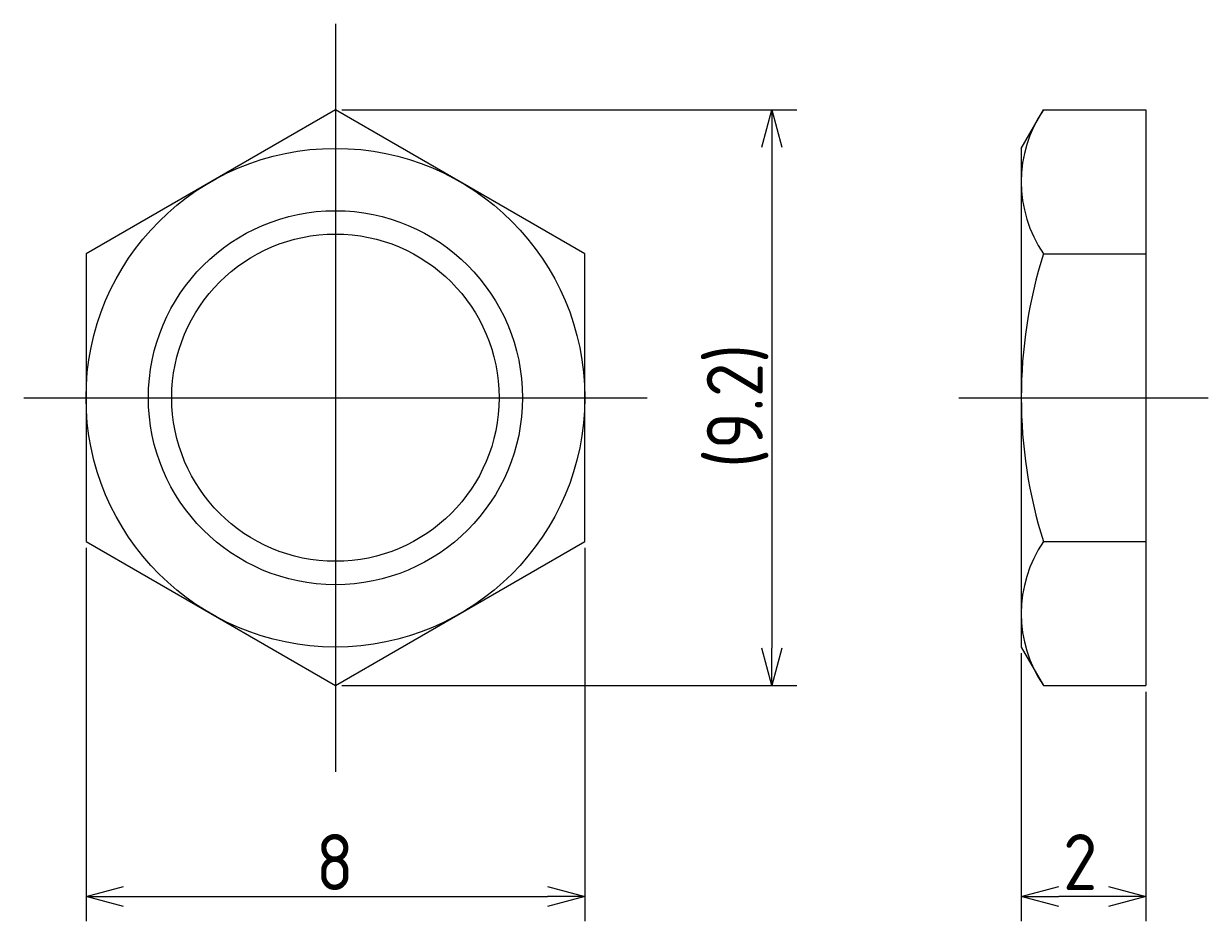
# Model space of a CAD drawing. Extents: x 178 to 244, y 145.6 to 162.
# Tile 1 of 3: x 178 to 197, y 147.6 to 162. Entities that reach past the tile are written whole.
import ezdxf

# ---------------------------------------------------------------- set-up
doc = ezdxf.new("R2010")
doc.units = 0
doc.header["$PDMODE"] = 3
doc.linetypes.add('CENTER', pattern=[50.8, 31.75, -6.35, 6.35, -6.35])
doc.layers.get('0').update_dxf_attribs({"linetype": 'CONTINUOUS'})
doc.layers.get('DEFPOINTS').update_dxf_attribs({"linetype": 'CONTINUOUS'})
for name, color, linetype in [('図形', 7, 'CONTINUOUS'), ('図枠', 7, 'CONTINUOUS'), ('寸法_文字', 3, 'CONTINUOUS')]:
    doc.layers.add(name, color=color, linetype=linetype)
doc.layers.get('0').off()
doc.styles.add('DIMENSION', font='isocp.shx', dxfattribs={"bigfont": 'bigfont.shx'})
doc.dimstyles.get("Standard").update_dxf_attribs({"dimtxt": 0.18, "dimasz": 0.18, "dimexe": 0.18, "dimexo": 0.0625, "dimgap": 0.09, "dimtad": 0, "dimtih": 1, "dimtoh": 1, "dimzin": 0, "dimcen": 0.09, "dimazin": 3, "dimtfac": 1, "dimtofl": 0, "dimtmove": 0, "dimatfit": 3})

# ---------------------------------------------------------------- blocks, each defined once
blk = doc.blocks.new('_OPEN30')
at = {"color": 0, "linetype": 'BYBLOCK'}
for p, q in [((-1, 0.268), (0, 0)), ((0, 0), (-1, -0.268)), ((0, 0), (-1, 0))]:
    blk.add_line(p, q, dxfattribs=at)
blk = doc.blocks.new('*U25')
at = {"layer": '寸法_文字', "color": 3, "style": 'DIMENSION'}
blk.add_text('8', height=0.9, dxfattribs=at).set_placement((182.685, 148.1))
blk = doc.blocks.new('*D1')
at = {"layer": 'DEFPOINTS', "color": 0}
for p in [(179, 153.690599), (187, 153.690599), (187, 148)]:
    blk.add_point(p, dxfattribs=at)
at = {"layer": '寸法_文字', "color": 3}
for p, q in [((179, 153.590599), (179, 147.6)), ((187, 153.590599), (187, 147.6)), ((179.6, 148), (186.4, 148))]:
    blk.add_line(p, q, dxfattribs=at)
at = {"layer": '図枠'}
blk.add_blockref('*U25', (0, 0), dxfattribs=at)
at = {"layer": '寸法_文字', "color": 3, "xscale": 0.6000000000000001, "yscale": 0.6000000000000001, "zscale": 0.6000000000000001, "rotation": 180}
blk.add_blockref('_OPEN30', (179, 148), dxfattribs=at)
at = {"layer": '寸法_文字', "color": 3, "xscale": 0.6000000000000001, "yscale": 0.6000000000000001, "zscale": 0.6000000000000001}
blk.add_blockref('_OPEN30', (187, 148), dxfattribs=at)
blk = doc.blocks.new('*U26')
at = {"layer": '寸法_文字', "color": 3, "style": 'DIMENSION'}
blk.add_text('(9.2)', height=0.9, rotation=90, dxfattribs=at).set_placement((189.855, 154.873))
blk = doc.blocks.new('*D2')
at = {"layer": 'DEFPOINTS', "color": 0}
for p in [(183, 160.619), (183, 151.381), (190, 151.381)]:
    blk.add_point(p, dxfattribs=at)
at = {"layer": '寸法_文字', "color": 3}
for p, q in [((183.1, 160.619), (190.4, 160.619)), ((190, 160.019), (190, 151.981)), ((183.1, 151.381), (190.4, 151.381))]:
    blk.add_line(p, q, dxfattribs=at)
at = {"layer": '図枠'}
blk.add_blockref('*U26', (0, 0), dxfattribs=at)
at = {"layer": '寸法_文字', "color": 3, "xscale": 0.6000000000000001, "yscale": 0.6000000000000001, "zscale": 0.6000000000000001}
for p, rotation in [((190, 160.619), 90), ((190, 151.381), 270)]:
    blk.add_blockref('_OPEN30', p, dxfattribs=dict(at, rotation=rotation))
blk = doc.blocks.new('*U23')
at = {"layer": '寸法_文字', "color": 3, "style": 'DIMENSION'}
blk.add_text('2', height=0.9, dxfattribs=at).set_placement((194.669, 148.1))
blk = doc.blocks.new('*D3')
at = {"layer": 'DEFPOINTS', "color": 0}
for p in [(194, 152), (196, 151.381), (194, 148)]:
    blk.add_point(p, dxfattribs=at)
at = {"layer": '寸法_文字', "color": 3}
for p, q in [((194, 151.9), (194, 147.6)), ((196, 151.281), (196, 147.6)), ((195.4, 148), (194.6, 148))]:
    blk.add_line(p, q, dxfattribs=at)
at = {"layer": '図枠'}
blk.add_blockref('*U23', (0, 0), dxfattribs=at)
at = {"layer": '寸法_文字', "color": 3, "xscale": 0.6000000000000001, "yscale": 0.6000000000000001, "zscale": 0.6000000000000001, "rotation": 180}
blk.add_blockref('_OPEN30', (194, 148), dxfattribs=at)
at = {"layer": '寸法_文字', "color": 3, "xscale": 0.6000000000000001, "yscale": 0.6000000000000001, "zscale": 0.6000000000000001}
blk.add_blockref('_OPEN30', (196, 148), dxfattribs=at)

msp = doc.modelspace()

# ---------------------------------------------------------------- linework, layer by layer
at = {"layer": '図形', "color": 3, "linetype": 'CENTER'}
for p, q in [((183, 162), (183, 150)), ((178, 156), (188, 156))]:
    msp.add_line(p, q, dxfattribs=at)
at = {"layer": '図形'}
for p, q in [((183, 160.619), (179, 158.309)), ((187, 158.309), (183, 160.619)), ((194, 160), (194.357, 160.619)), ((194.357, 160.619), (196, 160.619)), ((196, 160.619), (196, 151.381)), ((194, 160), (194, 152)), ((179, 158.309), (179, 153.691)), ((187, 153.691), (187, 158.309)), ((194.357, 158.309), (196, 158.309)), ((179, 153.691), (183, 151.381)), ((183, 151.381), (187, 153.691)), ((194.357, 153.691), (196, 153.691)), ((194, 152), (194.357, 151.381)), ((194.357, 151.381), (196, 151.381))]:
    msp.add_line(p, q, dxfattribs=at)
for radius in [4, 2.625]:
    msp.add_circle((183, 156), radius, dxfattribs=at)
at = {"layer": '図形', "color": 3}
msp.add_circle((183, 156), 3, dxfattribs=at)
at = {"layer": '図形'}
for centre, radius, start, end in [((196.045, 159.464), 2.045, 145.6158, 214.3842), ((201.643, 156), 7.643, 162.412, 197.588), ((196.045, 152.536), 2.045, 145.6158, 214.3842)]:
    msp.add_arc(centre, radius, start, end, dxfattribs=at)
at = {"layer": '寸法_文字'}
msp.add_line((193, 156), (197, 156), dxfattribs=at)

# ---------------------------------------------------------------- dimensions: what is measured, and where the dimension line sits
dim = msp.add_linear_dim(base=(190, 151.381), p1=(183, 160.619), p2=(183, 151.381), angle=90, text='(<>)', dimstyle='Standard', override={"dimscale": 0.2, "dimdec": 1}, dxfattribs=at)
dim.commit()
dim.dimension.update_dxf_attribs({"geometry": '*D2', "text_midpoint": (190, 156), "dimtype": 128})
for base, p1, p2, picture, middle in [((187, 148), (179, 153.691), (187, 153.691), '*D1', (183, 148)), ((194, 148), (196, 151.381), (194, 152), '*D3', (195, 148))]:
    dim = msp.add_linear_dim(base=base, p1=p1, p2=p2, dimstyle='Standard', override={"dimscale": 0.2}, dxfattribs=at)
    dim.commit()
    dim.dimension.update_dxf_attribs({"geometry": picture, "text_midpoint": middle, "dimtype": 128})

doc.saveas('drawing.dxf')
